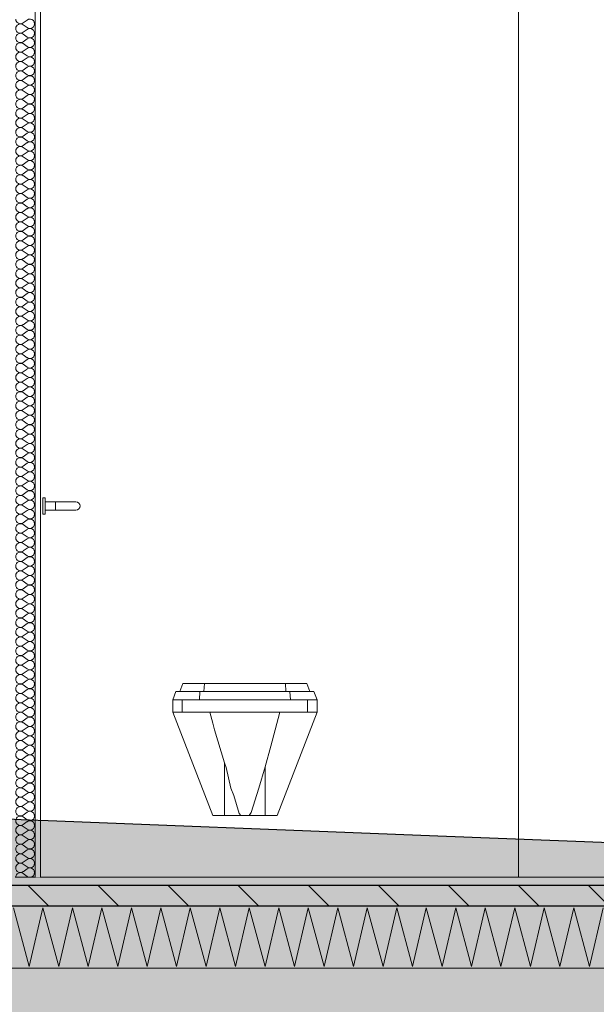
# Model space of a CAD drawing. Header units: millimetres. Extents: x -4481 to 79246, y -53000 to 18468.
# Tile 54 of 79: x 42087 to 43483, y -308 to 2079. Entities that reach past the tile are written whole.
import ezdxf

# ---------------------------------------------------------------- set-up
doc = ezdxf.new("R2010")
doc.units = ezdxf.units.MM
doc.header["$MEASUREMENT"] = 0
doc.linetypes.add('Wipeout_Contour', pattern=[1000, 0, -1000])
for name, color, linetype in [('Nouveau_0', 7, 'Continuous'), ('Nouveau_2D - Cotations pour 100ème', 7, 'Continuous'), ('Nouveau__ DÉBLAIS REMBLAIS', 7, 'Continuous'), ('Nouveau__Murs int non porteurs - Cloisons', 7, 'Continuous'), ('Nouveau__Sols - Dalles', 7, 'Continuous'), ('Nouveau_Eq tech - App Sanitaire', 7, 'Continuous'), ('Terrain - original', 7, 'Continuous')]:
    doc.layers.add(name, color=color, linetype=linetype)
doc.styles.add('STYLE_GENERE_2', font='arial.ttf')
doc.linetypes.add('_TN', pattern='A,0,[2,PROJET COUPE BB1.Shx,S=63.492063,R=0,X=0,Y=0],-8000,0', length=8000)
doc.dimstyles.new('STYLE_GENERE__10', dxfattribs={"dimtxt": 175, "dimasz": 95, "dimexe": 0.18, "dimexo": 30247.210424, "dimgap": 0, "dimtad": 1, "dimlfac": 0.001, "dimzin": 0, "dimdsep": 46, "dimtxsty": 'STYLE_GENERE_2', "dimblk": 'ARROWHEAD_6', "dimblk1": 'ARROWHEAD_6', "dimblk2": 'ARROWHEAD_6', "dimcen": 0.09, "dimclrd": 1, "dimclre": 1, "dimclrt": 1, "dimazin": 0, "dimtfac": 1, "dimtdec": 4, "dimtmove": 0, "dimatfit": 3, "dimfxl": 0, "dimtolj": 1, "dimtzin": 0, "dimarcsym": 0})
doc.dimstyles.new('STYLE_GENERE__3', dxfattribs={"dimtxt": 150, "dimasz": 95, "dimexe": 0.18, "dimexo": 21916.318027, "dimgap": 0, "dimtad": 1, "dimlfac": 0.001, "dimzin": 0, "dimdsep": 46, "dimtxsty": 'STYLE_GENERE_2', "dimblk": 'ARROWHEAD_6', "dimblk1": 'ARROWHEAD_6', "dimblk2": 'ARROWHEAD_6', "dimcen": 0.09, "dimclrd": 7, "dimclre": 7, "dimclrt": 7, "dimazin": 0, "dimtfac": 1, "dimtdec": 4, "dimtmove": 0, "dimatfit": 3, "dimfxl": 0, "dimtolj": 1, "dimtzin": 0, "dimarcsym": 0})
doc.dimstyles.new('STYLE_GENERE__5', dxfattribs={"dimtxt": 150, "dimasz": 95, "dimexe": 0.18, "dimexo": 21959.829925, "dimgap": 0, "dimtad": 1, "dimlfac": 0.001, "dimzin": 0, "dimdsep": 46, "dimtxsty": 'STYLE_GENERE_2', "dimblk": 'ARROWHEAD_6', "dimblk1": 'ARROWHEAD_6', "dimblk2": 'ARROWHEAD_6', "dimcen": 0.09, "dimclrd": 7, "dimclre": 7, "dimclrt": 7, "dimazin": 0, "dimtfac": 1, "dimtdec": 4, "dimtmove": 0, "dimatfit": 3, "dimfxl": 0, "dimtolj": 1, "dimtzin": 0, "dimarcsym": 0})
doc.dimstyles.new('STYLE_GENERE__7', dxfattribs={"dimtxt": 150, "dimasz": 95, "dimexe": 0.18, "dimexo": 28568.917041, "dimgap": 0, "dimtad": 1, "dimlfac": 0.001, "dimzin": 0, "dimdsep": 46, "dimtxsty": 'STYLE_GENERE_2', "dimblk": 'ARROWHEAD_6', "dimblk1": 'ARROWHEAD_6', "dimblk2": 'ARROWHEAD_6', "dimcen": 0.09, "dimclrd": 7, "dimclre": 7, "dimclrt": 7, "dimazin": 0, "dimtfac": 1, "dimtdec": 4, "dimtmove": 0, "dimatfit": 3, "dimfxl": 0, "dimtolj": 1, "dimtzin": 0, "dimarcsym": 0})

# ---------------------------------------------------------------- blocks, each defined once
blk = doc.blocks.new('*X59')
at = {"layer": 'Nouveau__Sols - Dalles', "color": 250, "linetype": 'Continuous', "lineweight": 5}
for p, q in [((42071.4, -73.6), (42109.7, -216.4)), ((42109.7, -216.4), (42142.9, -73.6)), ((42142.9, -73.6), (42181.1, -216.4)), ((42181.1, -216.4), (42214.3, -73.6)), ((42214.3, -73.6), (42252.5, -216.4)), ((42252.5, -216.4), (42285.7, -73.6)), ((42285.7, -73.6), (42324, -216.4)), ((42324, -216.4), (42357.1, -73.6)), ((42357.1, -73.6), (42395.4, -216.4)), ((42395.4, -216.4), (42428.6, -73.6)), ((42428.6, -73.6), (42466.8, -216.4)), ((42466.8, -216.4), (42500, -73.6)), ((42500, -73.6), (42538.3, -216.4)), ((42538.3, -216.4), (42571.4, -73.6)), ((42571.4, -73.6), (42609.7, -216.4)), ((42609.7, -216.4), (42642.9, -73.6)), ((42642.9, -73.6), (42681.1, -216.4)), ((42681.1, -216.4), (42714.3, -73.6)), ((42714.3, -73.6), (42752.5, -216.4)), ((42752.5, -216.4), (42785.7, -73.6)), ((42785.7, -73.6), (42824, -216.4)), ((42824, -216.4), (42857.1, -73.6)), ((42857.1, -73.6), (42895.4, -216.4)), ((42895.4, -216.4), (42928.6, -73.6)), ((42928.6, -73.6), (42966.8, -216.4)), ((42966.8, -216.4), (43000, -73.6)), ((43000, -73.6), (43038.3, -216.4)), ((43038.3, -216.4), (43071.4, -73.6)), ((43071.4, -73.6), (43109.7, -216.4)), ((43109.7, -216.4), (43142.9, -73.6)), ((43142.9, -73.6), (43181.1, -216.4)), ((43181.1, -216.4), (43214.3, -73.6)), ((43214.3, -73.6), (43252.5, -216.4)), ((43252.5, -216.4), (43285.7, -73.6)), ((43285.7, -73.6), (43324, -216.4)), ((43324, -216.4), (43357.1, -73.6)), ((43357.1, -73.6), (43395.4, -216.4)), ((43395.4, -216.4), (43428.6, -73.6)), ((43428.6, -73.6), (43466.8, -216.4)), ((43466.8, -216.4), (43500, -73.6))]:
    blk.add_line(p, q, dxfattribs=at)
blk = doc.blocks.new('Élément de coupe_51')
at = {"layer": 'Nouveau__Sols - Dalles', "linetype": 'Continuous', "lineweight": 5}
h = blk.add_hatch(dxfattribs=at)
h.set_pattern_fill('__MAÇONNERIE', style=0, pattern_type=2)
h.set_pattern_definition([(135, (0, 0), (84.85281, 84.85281), [])])
h.paths.add_polyline_path([(59978, -20), (24922, -20), (24922, -70), (59978, -70)])
at = {"layer": 'Nouveau__Sols - Dalles', "color": 7, "linetype": 'Continuous', "lineweight": 5}
for p, q in [((42137, 0), (42124, 0)), ((44869, 0), (42137, 0)), ((59978, -220), (24922, -220))]:
    blk.add_line(p, q, dxfattribs=at)
at = {"layer": 'Nouveau__Sols - Dalles', "color": 7, "linetype": 'Continuous', "lineweight": 30}
for p, q in [((59978, -20), (24922, -20)), ((59978, -70), (24922, -70))]:
    blk.add_line(p, q, dxfattribs=at)
at = {"layer": 'Nouveau__Sols - Dalles', "lineweight": 0}
blk.add_blockref('*X59', (0, 0), dxfattribs=at)
blk = doc.blocks.new('Élément de coupe_68')
at = {"layer": 'Nouveau_0', "color": 7, "linetype": 'Continuous', "lineweight": 13}
blk.add_line((43295, 0), (43295, 2500), dxfattribs=at)
blk = doc.blocks.new('Élément de coupe_294')
at = {"layer": 'Nouveau_Eq tech - App Sanitaire', "color": 251, "linetype": 'Continuous', "lineweight": 13}
for p, q in [((42143, 919.3), (42143, 920)), ((42148, 920), (42143, 920)), ((42143, 917.3), (42143, 919.3)), ((42143, 914.1), (42143, 917.3)), ((42143, 910), (42143, 914.1)), ((42143, 905.2), (42143, 910)), ((42148, 919.3), (42148, 920)), ((42148, 917.3), (42148, 919.3)), ((42148, 914.1), (42148, 917.3)), ((42148, 910), (42148, 914.1)), ((42148, 905.2), (42148, 910)), ((42173, 910), (42148, 910)), ((42173, 910), (42192.1, 910)), ((42173, 910), (42173, 909.2)), ((42173, 909.2), (42173, 907.1)), ((42173, 907.1), (42173, 903.8)), ((42192.1, 910), (42208.4, 910)), ((42208.4, 910), (42219.2, 910)), ((42219.2, 910), (42223, 910)), ((42223, 910), (42226.8, 909.2)), ((42226.8, 909.2), (42230.1, 907.1)), ((42230.1, 907.1), (42232.2, 903.8)), ((42143, 900), (42143, 905.2)), ((42143, 894.8), (42143, 900)), ((42143, 890), (42143, 894.8)), ((42143, 885.9), (42143, 890)), ((42143, 882.7), (42143, 885.9)), ((42148, 900), (42148, 905.2)), ((42148, 894.8), (42148, 900)), ((42148, 890), (42148, 894.8)), ((42148, 885.9), (42148, 890)), ((42173, 890), (42148, 890)), ((42148, 882.7), (42148, 885.9)), ((42173, 903.8), (42173, 900)), ((42173, 900), (42173, 896.2)), ((42173, 896.2), (42173, 892.9)), ((42173, 892.9), (42173, 890.8)), ((42173, 890.8), (42173, 890)), ((42173, 890), (42192.1, 890)), ((42192.1, 890), (42208.4, 890)), ((42208.4, 890), (42219.2, 890)), ((42219.2, 890), (42223, 890)), ((42226.8, 890.8), (42223, 890)), ((42230.1, 892.9), (42226.8, 890.8)), ((42232.2, 896.2), (42230.1, 892.9)), ((42232.2, 903.8), (42233, 900)), ((42233, 900), (42232.2, 896.2)), ((42143, 880.7), (42143, 882.7)), ((42143, 880), (42143, 880.7)), ((42148, 880), (42143, 880)), ((42148, 880.7), (42148, 882.7)), ((42148, 880), (42148, 880.7)), ((42474.8, 450), (42481.8, 470)), ((42481.8, 470), (42483.1, 470)), ((42483.1, 470), (42489.4, 470)), ((42489.4, 470), (42500.1, 470)), ((42500.1, 470), (42515.1, 470)), ((42515.1, 470), (42534.1, 470)), ((42532.9, 450), (42534.1, 470)), ((42534.1, 470), (42730.2, 470)), ((42730.2, 470), (42749.2, 470)), ((42731.3, 450), (42730.2, 470)), ((42749.2, 470), (42764.1, 470)), ((42764.1, 470), (42774.8, 470)), ((42774.8, 470), (42781.2, 470)), ((42781.2, 470), (42782.4, 470)), ((42789.5, 450), (42782.4, 470)), ((42457.3, 430), (42465.1, 450)), ((42457.3, 430), (42458.8, 430)), ((42457.3, 400), (42457.3, 430)), ((42458.8, 430), (42480.1, 430)), ((42465.1, 450), (42466.5, 450)), ((42466.5, 450), (42473.5, 450)), ((42473.5, 450), (42485.4, 450)), ((42485.4, 450), (42502.1, 450)), ((42502.1, 450), (42523.2, 450)), ((42521.9, 430), (42523.2, 450)), ((42523.2, 450), (42532.9, 450)), ((42532.9, 450), (42731.3, 450)), ((42731.3, 450), (42741.1, 450)), ((42742.3, 430), (42741.1, 450)), ((42741.1, 450), (42762.2, 450)), ((42762.2, 450), (42778.8, 450)), ((42778.8, 450), (42790.7, 450)), ((42784.1, 430), (42805.5, 430)), ((42790.7, 450), (42797.7, 450)), ((42797.7, 450), (42799.2, 450)), ((42806.9, 430), (42799.2, 450)), ((42805.5, 430), (42806.9, 430)), ((42806.9, 400), (42806.9, 430)), ((42457.3, 400), (42458.8, 400)), ((42554.3, 150), (42457.3, 400)), ((42458.8, 400), (42480.1, 400)), ((42710, 150), (42806.9, 400)), ((42784.1, 400), (42805.5, 400)), ((42805.5, 400), (42806.9, 400)), ((42554.3, 150), (42555.3, 150)), ((42555.3, 150), (42561.1, 150)), ((42561.1, 150), (42569, 150)), ((42569, 150), (42578.8, 150)), ((42578.8, 150), (42583.1, 150)), ((42681.1, 150), (42685.4, 150)), ((42685.4, 150), (42695.2, 150)), ((42695.2, 150), (42703.1, 150)), ((42703.1, 150), (42709, 150)), ((42709, 150), (42710, 150))]:
    blk.add_line(p, q, dxfattribs=at)
at = {"layer": 'Nouveau_Eq tech - App Sanitaire', "color": 7, "linetype": 'Continuous', "lineweight": 18}
for p, q in [((42480.1, 430), (42480.1, 400)), ((42784.1, 430), (42480.1, 430)), ((42784.1, 430), (42784.1, 400)), ((42784.1, 400), (42480.1, 400))]:
    blk.add_line(p, q, dxfattribs=at)
at = {"layer": 'Nouveau_Eq tech - App Sanitaire', "color": 7, "linetype": 'Continuous', "lineweight": 18, "flags": 128}
for points in [[(42547.3, 400), (42554.8, 373.8), (42558.4, 357.8), (42583.1, 277.6), (42583.1, 150)], [(42716.9, 400), (42705.9, 357.8), (42695.3, 317.6), (42681.1, 267.9), (42681.1, 150)], [(42583.1, 277.6), (42586.6, 266.5), (42597.9, 216.2), (42605.5, 198.1), (42618.1, 154.9)], [(42681.1, 267.9), (42666.3, 216.2), (42647.1, 157.3), (42646.1, 154.9), (42642.2, 150)], [(42681.1, 150), (42642.2, 150), (42622, 150), (42583.1, 150)], [(42618.1, 154.9), (42618.7, 154.4), (42622, 150)]]:
    blk.add_lwpolyline(points, dxfattribs=at)
blk = doc.blocks.new('*X381')
at = {"layer": 'Nouveau__Murs int non porteurs - Cloisons', "color": 250, "linetype": 'Continuous', "lineweight": 5}
for p, q in [((42104.6, 2077.7), (42095.4, 2070.9)), ((42104.6, 2059.4), (42095.4, 2066.3)), ((42104.6, 2054.9), (42095.4, 2048)), ((42104.6, 2036.6), (42095.4, 2043.4)), ((42104.6, 2032), (42095.4, 2025.1)), ((42104.6, 2013.7), (42095.4, 2020.6)), ((42104.6, 2009.1), (42095.4, 2002.3)), ((42104.6, 1990.9), (42095.4, 1997.7)), ((42104.6, 1986.3), (42095.4, 1979.4)), ((42104.6, 1968), (42095.4, 1974.9)), ((42104.6, 1963.4), (42095.4, 1956.6)), ((42104.6, 1945.1), (42095.4, 1952)), ((42104.6, 1940.6), (42095.4, 1933.7)), ((42104.6, 1922.3), (42095.4, 1929.1)), ((42104.6, 1917.7), (42095.4, 1910.9)), ((42104.6, 1899.4), (42095.4, 1906.3)), ((42104.6, 1894.9), (42095.4, 1888)), ((42104.6, 1876.6), (42095.4, 1883.4)), ((42104.6, 1872), (42095.4, 1865.1)), ((42104.6, 1853.7), (42095.4, 1860.6)), ((42104.6, 1849.1), (42095.4, 1842.3)), ((42104.6, 1830.9), (42095.4, 1837.7)), ((42104.6, 1826.3), (42095.4, 1819.4)), ((42104.6, 1808), (42095.4, 1814.9)), ((42104.6, 1803.4), (42095.4, 1796.6)), ((42104.6, 1785.1), (42095.4, 1792)), ((42104.6, 1780.6), (42095.4, 1773.7)), ((42104.6, 1762.3), (42095.4, 1769.1)), ((42104.6, 1757.7), (42095.4, 1750.9)), ((42104.6, 1739.4), (42095.4, 1746.3)), ((42104.6, 1734.9), (42095.4, 1728)), ((42104.6, 1716.6), (42095.4, 1723.4)), ((42104.6, 1712), (42095.4, 1705.1)), ((42104.6, 1693.7), (42095.4, 1700.6)), ((42104.6, 1689.1), (42095.4, 1682.3)), ((42104.6, 1670.9), (42095.4, 1677.7)), ((42104.6, 1666.3), (42095.4, 1659.4)), ((42104.6, 1648), (42095.4, 1654.9)), ((42104.6, 1643.4), (42095.4, 1636.6)), ((42104.6, 1625.1), (42095.4, 1632)), ((42104.6, 1620.6), (42095.4, 1613.7)), ((42104.6, 1602.3), (42095.4, 1609.1)), ((42104.6, 1597.7), (42095.4, 1590.9)), ((42104.6, 1579.4), (42095.4, 1586.3)), ((42104.6, 1574.9), (42095.4, 1568)), ((42104.6, 1556.6), (42095.4, 1563.4)), ((42104.6, 1552), (42095.4, 1545.1)), ((42104.6, 1533.7), (42095.4, 1540.6)), ((42104.6, 1529.1), (42095.4, 1522.3)), ((42104.6, 1510.9), (42095.4, 1517.7)), ((42104.6, 1506.3), (42095.4, 1499.4)), ((42104.6, 1488), (42095.4, 1494.9)), ((42104.6, 1483.4), (42095.4, 1476.6)), ((42104.6, 1465.1), (42095.4, 1472)), ((42104.6, 1460.6), (42095.4, 1453.7)), ((42104.6, 1442.3), (42095.4, 1449.1)), ((42104.6, 1437.7), (42095.4, 1430.9)), ((42104.6, 1419.4), (42095.4, 1426.3)), ((42104.6, 1414.9), (42095.4, 1408)), ((42104.6, 1396.6), (42095.4, 1403.4)), ((42104.6, 1392), (42095.4, 1385.1)), ((42104.6, 1373.7), (42095.4, 1380.6)), ((42104.6, 1369.1), (42095.4, 1362.3)), ((42104.6, 1350.9), (42095.4, 1357.7)), ((42104.6, 1346.3), (42095.4, 1339.4)), ((42104.6, 1328), (42095.4, 1334.9)), ((42104.6, 1323.4), (42095.4, 1316.6)), ((42104.6, 1305.1), (42095.4, 1312)), ((42104.6, 1300.6), (42095.4, 1293.7)), ((42104.6, 1282.3), (42095.4, 1289.1)), ((42104.6, 1277.7), (42095.4, 1270.9)), ((42104.6, 1259.4), (42095.4, 1266.3)), ((42104.6, 1254.9), (42095.4, 1248)), ((42104.6, 1236.6), (42095.4, 1243.4)), ((42104.6, 1232), (42095.4, 1225.1)), ((42104.6, 1213.7), (42095.4, 1220.6)), ((42104.6, 1209.1), (42095.4, 1202.3)), ((42104.6, 1190.9), (42095.4, 1197.7)), ((42104.6, 1186.3), (42095.4, 1179.4)), ((42104.6, 1168), (42095.4, 1174.9)), ((42104.6, 1163.4), (42095.4, 1156.6)), ((42104.6, 1145.1), (42095.4, 1152)), ((42104.6, 1140.6), (42095.4, 1133.7)), ((42104.6, 1122.3), (42095.4, 1129.1)), ((42104.6, 1117.7), (42095.4, 1110.9)), ((42104.6, 1099.4), (42095.4, 1106.3)), ((42104.6, 1094.9), (42095.4, 1088)), ((42104.6, 1076.6), (42095.4, 1083.4)), ((42104.6, 1072), (42095.4, 1065.1)), ((42104.6, 1053.7), (42095.4, 1060.6)), ((42104.6, 1049.1), (42095.4, 1042.3)), ((42104.6, 1030.9), (42095.4, 1037.7)), ((42104.6, 1026.3), (42095.4, 1019.4)), ((42104.6, 1008), (42095.4, 1014.9)), ((42104.6, 1003.4), (42095.4, 996.6)), ((42104.6, 985.1), (42095.4, 992)), ((42104.6, 980.6), (42095.4, 973.7)), ((42104.6, 962.3), (42095.4, 969.1)), ((42104.6, 957.7), (42095.4, 950.9)), ((42104.6, 939.4), (42095.4, 946.3)), ((42104.6, 934.9), (42095.4, 928)), ((42104.6, 916.6), (42095.4, 923.4)), ((42104.6, 912), (42095.4, 905.1)), ((42104.6, 893.7), (42095.4, 900.6)), ((42104.6, 889.1), (42095.4, 882.3)), ((42104.6, 870.9), (42095.4, 877.7)), ((42104.6, 866.3), (42095.4, 859.4)), ((42104.6, 848), (42095.4, 854.9)), ((42104.6, 843.4), (42095.4, 836.6)), ((42104.6, 825.1), (42095.4, 832)), ((42104.6, 820.6), (42095.4, 813.7)), ((42104.6, 802.3), (42095.4, 809.1)), ((42104.6, 797.7), (42095.4, 790.9)), ((42104.6, 779.4), (42095.4, 786.3)), ((42104.6, 774.9), (42095.4, 768)), ((42104.6, 756.6), (42095.4, 763.4)), ((42104.6, 752), (42095.4, 745.1)), ((42104.6, 733.7), (42095.4, 740.6)), ((42104.6, 729.1), (42095.4, 722.3)), ((42104.6, 710.9), (42095.4, 717.7)), ((42104.6, 706.3), (42095.4, 699.4)), ((42104.6, 688), (42095.4, 694.9)), ((42104.6, 683.4), (42095.4, 676.6)), ((42104.6, 665.1), (42095.4, 672)), ((42104.6, 660.6), (42095.4, 653.7)), ((42104.6, 642.3), (42095.4, 649.1)), ((42104.6, 637.7), (42095.4, 630.9)), ((42104.6, 619.4), (42095.4, 626.3)), ((42104.6, 614.9), (42095.4, 608)), ((42104.6, 596.6), (42095.4, 603.4)), ((42104.6, 592), (42095.4, 585.1)), ((42104.6, 573.7), (42095.4, 580.6)), ((42104.6, 569.1), (42095.4, 562.3)), ((42104.6, 550.9), (42095.4, 557.7)), ((42104.6, 546.3), (42095.4, 539.4)), ((42104.6, 528), (42095.4, 534.9)), ((42104.6, 523.4), (42095.4, 516.6)), ((42104.6, 505.1), (42095.4, 512)), ((42104.6, 500.6), (42095.4, 493.7)), ((42104.6, 482.3), (42095.4, 489.1)), ((42104.6, 477.7), (42095.4, 470.9)), ((42104.6, 459.4), (42095.4, 466.3)), ((42104.6, 454.9), (42095.4, 448)), ((42104.6, 436.6), (42095.4, 443.4)), ((42104.6, 432), (42095.4, 425.1)), ((42104.6, 413.7), (42095.4, 420.6)), ((42104.6, 409.1), (42095.4, 402.3)), ((42104.6, 390.9), (42095.4, 397.7)), ((42104.6, 386.3), (42095.4, 379.4)), ((42104.6, 368), (42095.4, 374.9)), ((42104.6, 363.4), (42095.4, 356.6)), ((42104.6, 345.1), (42095.4, 352)), ((42104.6, 340.6), (42095.4, 333.7)), ((42104.6, 322.3), (42095.4, 329.1)), ((42104.6, 317.7), (42095.4, 310.9)), ((42104.6, 299.4), (42095.4, 306.3)), ((42104.6, 294.9), (42095.4, 288)), ((42104.6, 276.6), (42095.4, 283.4)), ((42104.6, 272), (42095.4, 265.1)), ((42104.6, 253.7), (42095.4, 260.6)), ((42104.6, 249.1), (42095.4, 242.3)), ((42104.6, 230.9), (42095.4, 237.7)), ((42104.6, 226.3), (42095.4, 219.4)), ((42104.6, 208), (42095.4, 214.9)), ((42104.6, 203.4), (42095.4, 196.6)), ((42104.6, 185.1), (42095.4, 192)), ((42104.6, 180.6), (42095.4, 173.7)), ((42104.6, 162.3), (42095.4, 169.1)), ((42104.6, 157.7), (42095.4, 150.9)), ((42104.6, 139.4), (42095.4, 146.3)), ((42104.6, 134.9), (42095.4, 128)), ((42104.6, 116.6), (42095.4, 123.4)), ((42104.6, 112), (42095.4, 105.1)), ((42104.6, 93.7), (42095.4, 100.6)), ((42104.6, 89.1), (42095.4, 82.3)), ((42104.6, 70.9), (42095.4, 77.7)), ((42104.6, 66.3), (42095.4, 59.4)), ((42104.6, 48), (42095.4, 54.9)), ((42104.6, 43.4), (42095.4, 36.6)), ((42104.6, 25.1), (42095.4, 32)), ((42104.6, 20.6), (42095.4, 13.7)), ((42104.6, 2.3), (42095.4, 9.1))]:
    blk.add_line(p, q, dxfattribs=at)
for centre, start, end in [((42088.6, 2080), 180, 306.8699), ((42111.4, 2068.6), 233.1301, 126.8699), ((42088.6, 2057.1), 53.1301, 180), ((42088.6, 2057.1), 180, 306.8699), ((42111.4, 2045.7), 233.1301, 126.8699), ((42088.6, 2034.3), 53.1301, 180), ((42088.6, 2034.3), 180, 306.8699), ((42111.4, 2022.9), 233.1301, 126.8699), ((42088.6, 2011.4), 53.1301, 180), ((42088.6, 2011.4), 180, 306.8699), ((42111.4, 2000), 233.1301, 126.8699), ((42088.6, 1988.6), 53.1301, 180), ((42088.6, 1988.6), 180, 306.8699), ((42111.4, 1977.1), 233.1301, 126.8699), ((42088.6, 1965.7), 53.1301, 180), ((42088.6, 1965.7), 180, 306.8699), ((42111.4, 1954.3), 233.1301, 126.8699), ((42088.6, 1942.9), 53.1301, 180), ((42088.6, 1942.9), 180, 306.8699), ((42111.4, 1931.4), 233.1301, 126.8699), ((42088.6, 1920), 53.1301, 180), ((42088.6, 1920), 180, 306.8699), ((42111.4, 1908.6), 233.1301, 126.8699), ((42088.6, 1897.1), 53.1301, 180), ((42088.6, 1897.1), 180, 306.8699), ((42088.6, 1874.3), 53.1301, 180), ((42111.4, 1885.7), 233.1301, 126.8699), ((42088.6, 1874.3), 180, 306.8699), ((42088.6, 1851.4), 53.1301, 180), ((42111.4, 1862.9), 233.1301, 126.8699), ((42088.6, 1851.4), 180, 306.8699), ((42088.6, 1828.6), 53.1301, 180), ((42111.4, 1840), 233.1301, 126.8699), ((42088.6, 1828.6), 180, 306.8699), ((42088.6, 1805.7), 53.1301, 180), ((42111.4, 1817.1), 233.1301, 126.8699), ((42088.6, 1805.7), 180, 306.8699), ((42088.6, 1782.9), 53.1301, 180), ((42111.4, 1794.3), 233.1301, 126.8699), ((42088.6, 1782.9), 180, 306.8699), ((42088.6, 1760), 53.1301, 180), ((42111.4, 1771.4), 233.1301, 126.8699), ((42088.6, 1760), 180, 306.8699), ((42088.6, 1737.1), 53.1301, 180), ((42111.4, 1748.6), 233.1301, 126.8699), ((42088.6, 1737.1), 180, 306.8699), ((42088.6, 1714.3), 53.1301, 180), ((42111.4, 1725.7), 233.1301, 126.8699), ((42088.6, 1714.3), 180, 306.8699), ((42088.6, 1691.4), 53.1301, 180), ((42111.4, 1702.9), 233.1301, 126.8699), ((42088.6, 1691.4), 180, 306.8699), ((42088.6, 1668.6), 53.1301, 180), ((42111.4, 1680), 233.1301, 126.8699), ((42088.6, 1668.6), 180, 306.8699), ((42088.6, 1645.7), 53.1301, 180), ((42111.4, 1657.1), 233.1301, 126.8699), ((42088.6, 1645.7), 180, 306.8699), ((42088.6, 1622.9), 53.1301, 180), ((42088.6, 1622.9), 180, 306.8699), ((42111.4, 1634.3), 233.1301, 126.8699), ((42111.4, 1611.4), 233.1301, 126.8699), ((42088.6, 1600), 53.1301, 180), ((42088.6, 1600), 180, 306.8699), ((42111.4, 1588.6), 233.1301, 126.8699), ((42088.6, 1577.1), 53.1301, 180), ((42088.6, 1577.1), 180, 306.8699), ((42111.4, 1565.7), 233.1301, 126.8699), ((42088.6, 1554.3), 53.1301, 180), ((42088.6, 1554.3), 180, 306.8699), ((42111.4, 1542.9), 233.1301, 126.8699), ((42088.6, 1531.4), 53.1301, 180), ((42088.6, 1531.4), 180, 306.8699), ((42111.4, 1520), 233.1301, 126.8699), ((42088.6, 1508.6), 53.1301, 180), ((42088.6, 1508.6), 180, 306.8699), ((42111.4, 1497.1), 233.1301, 126.8699), ((42088.6, 1485.7), 53.1301, 180), ((42088.6, 1485.7), 180, 306.8699), ((42111.4, 1474.3), 233.1301, 126.8699), ((42088.6, 1462.9), 53.1301, 180), ((42088.6, 1462.9), 180, 306.8699), ((42111.4, 1451.4), 233.1301, 126.8699), ((42088.6, 1440), 53.1301, 180), ((42088.6, 1440), 180, 306.8699), ((42111.4, 1428.6), 233.1301, 126.8699), ((42088.6, 1417.1), 53.1301, 180), ((42088.6, 1417.1), 180, 306.8699), ((42111.4, 1405.7), 233.1301, 126.8699), ((42088.6, 1394.3), 53.1301, 180), ((42088.6, 1394.3), 180, 306.8699), ((42111.4, 1382.9), 233.1301, 126.8699), ((42088.6, 1371.4), 53.1301, 180), ((42088.6, 1371.4), 180, 306.8699), ((42111.4, 1360), 233.1301, 126.8699), ((42088.6, 1348.6), 53.1301, 180), ((42088.6, 1348.6), 180, 306.8699), ((42088.6, 1325.7), 53.1301, 180), ((42111.4, 1337.1), 233.1301, 126.8699), ((42088.6, 1325.7), 180, 306.8699), ((42088.6, 1302.9), 53.1301, 180), ((42111.4, 1314.3), 233.1301, 126.8699), ((42088.6, 1302.9), 180, 306.8699), ((42088.6, 1280), 53.1301, 180), ((42111.4, 1291.4), 233.1301, 126.8699), ((42088.6, 1280), 180, 306.8699), ((42088.6, 1257.1), 53.1301, 180), ((42111.4, 1268.6), 233.1301, 126.8699), ((42088.6, 1257.1), 180, 306.8699), ((42088.6, 1234.3), 53.1301, 180), ((42111.4, 1245.7), 233.1301, 126.8699), ((42088.6, 1234.3), 180, 306.8699), ((42088.6, 1211.4), 53.1301, 180), ((42111.4, 1222.9), 233.1301, 126.8699), ((42088.6, 1211.4), 180, 306.8699), ((42088.6, 1188.6), 53.1301, 180), ((42111.4, 1200), 233.1301, 126.8699), ((42088.6, 1188.6), 180, 306.8699), ((42088.6, 1165.7), 53.1301, 180), ((42111.4, 1177.1), 233.1301, 126.8699), ((42088.6, 1165.7), 180, 306.8699), ((42088.6, 1142.9), 53.1301, 180), ((42111.4, 1154.3), 233.1301, 126.8699), ((42088.6, 1142.9), 180, 306.8699), ((42088.6, 1120), 53.1301, 180), ((42111.4, 1131.4), 233.1301, 126.8699), ((42088.6, 1120), 180, 306.8699), ((42088.6, 1097.1), 53.1301, 180), ((42111.4, 1108.6), 233.1301, 126.8699), ((42088.6, 1097.1), 180, 306.8699), ((42088.6, 1074.3), 53.1301, 180), ((42088.6, 1074.3), 180, 306.8699), ((42111.4, 1085.7), 233.1301, 126.8699), ((42111.4, 1062.9), 233.1301, 126.8699), ((42088.6, 1051.4), 53.1301, 180), ((42088.6, 1051.4), 180, 306.8699), ((42111.4, 1040), 233.1301, 126.8699), ((42088.6, 1028.6), 53.1301, 180), ((42088.6, 1028.6), 180, 306.8699), ((42111.4, 1017.1), 233.1301, 126.8699), ((42088.6, 1005.7), 53.1301, 180), ((42088.6, 1005.7), 180, 306.8699), ((42111.4, 994.3), 233.1301, 126.8699), ((42088.6, 982.9), 53.1301, 180), ((42088.6, 982.9), 180, 306.8699), ((42111.4, 971.4), 233.1301, 126.8699), ((42088.6, 960), 53.1301, 180), ((42088.6, 960), 180, 306.8699), ((42111.4, 948.6), 233.1301, 126.8699), ((42088.6, 937.1), 53.1301, 180), ((42088.6, 937.1), 180, 306.8699), ((42111.4, 925.7), 233.1301, 126.8699), ((42088.6, 914.3), 53.1301, 180), ((42088.6, 914.3), 180, 306.8699), ((42111.4, 902.9), 233.1301, 126.8699), ((42088.6, 891.4), 53.1301, 180), ((42088.6, 891.4), 180, 306.8699), ((42111.4, 880), 233.1301, 126.8699), ((42088.6, 868.6), 53.1301, 180), ((42088.6, 868.6), 180, 306.8699), ((42111.4, 857.1), 233.1301, 126.8699), ((42088.6, 845.7), 53.1301, 180), ((42088.6, 845.7), 180, 306.8699), ((42111.4, 834.3), 233.1301, 126.8699), ((42088.6, 822.9), 53.1301, 180), ((42088.6, 822.9), 180, 306.8699), ((42088.6, 800), 53.1301, 180), ((42111.4, 811.4), 233.1301, 126.8699), ((42088.6, 800), 180, 306.8699), ((42088.6, 777.1), 53.1301, 180), ((42111.4, 788.6), 233.1301, 126.8699), ((42088.6, 777.1), 180, 306.8699), ((42088.6, 754.3), 53.1301, 180), ((42111.4, 765.7), 233.1301, 126.8699), ((42088.6, 754.3), 180, 306.8699), ((42088.6, 731.4), 53.1301, 180), ((42111.4, 742.9), 233.1301, 126.8699), ((42088.6, 731.4), 180, 306.8699), ((42088.6, 708.6), 53.1301, 180), ((42111.4, 720), 233.1301, 126.8699), ((42088.6, 708.6), 180, 306.8699), ((42088.6, 685.7), 53.1301, 180), ((42111.4, 697.1), 233.1301, 126.8699), ((42088.6, 685.7), 180, 306.8699), ((42088.6, 662.9), 53.1301, 180), ((42111.4, 674.3), 233.1301, 126.8699), ((42088.6, 662.9), 180, 306.8699), ((42088.6, 640), 53.1301, 180), ((42111.4, 651.4), 233.1301, 126.8699), ((42088.6, 640), 180, 306.8699), ((42088.6, 617.1), 53.1301, 180), ((42111.4, 628.6), 233.1301, 126.8699), ((42088.6, 617.1), 180, 306.8699), ((42088.6, 594.3), 53.1301, 180), ((42111.4, 605.7), 233.1301, 126.8699), ((42088.6, 594.3), 180, 306.8699), ((42088.6, 571.4), 53.1301, 180), ((42111.4, 582.9), 233.1301, 126.8699), ((42088.6, 571.4), 180, 306.8699), ((42088.6, 548.6), 53.1301, 180), ((42111.4, 560), 233.1301, 126.8699), ((42088.6, 548.6), 180, 306.8699), ((42088.6, 525.7), 53.1301, 180), ((42088.6, 525.7), 180, 306.8699), ((42111.4, 537.1), 233.1301, 126.8699), ((42111.4, 514.3), 233.1301, 126.8699), ((42088.6, 502.9), 53.1301, 180), ((42088.6, 502.9), 180, 306.8699), ((42111.4, 491.4), 233.1301, 126.8699), ((42088.6, 480), 53.1301, 180), ((42088.6, 480), 180, 306.8699), ((42111.4, 468.6), 233.1301, 126.8699), ((42088.6, 457.1), 53.1301, 180), ((42088.6, 457.1), 180, 306.8699), ((42111.4, 445.7), 233.1301, 126.8699), ((42088.6, 434.3), 53.1301, 180), ((42088.6, 434.3), 180, 306.8699), ((42111.4, 422.9), 233.1301, 126.8699), ((42088.6, 411.4), 53.1301, 180), ((42088.6, 411.4), 180, 306.8699), ((42111.4, 400), 233.1301, 126.8699), ((42088.6, 388.6), 53.1301, 180), ((42088.6, 388.6), 180, 306.8699), ((42111.4, 377.1), 233.1301, 126.8699), ((42088.6, 365.7), 53.1301, 180), ((42088.6, 365.7), 180, 306.8699), ((42111.4, 354.3), 233.1301, 126.8699), ((42088.6, 342.9), 53.1301, 180), ((42088.6, 342.9), 180, 306.8699), ((42111.4, 331.4), 233.1301, 126.8699), ((42088.6, 320), 53.1301, 180), ((42088.6, 320), 180, 306.8699), ((42111.4, 308.6), 233.1301, 126.8699), ((42088.6, 297.1), 53.1301, 180), ((42088.6, 297.1), 180, 306.8699), ((42111.4, 285.7), 233.1301, 126.8699), ((42088.6, 274.3), 53.1301, 180), ((42088.6, 274.3), 180, 306.8699), ((42088.6, 251.4), 53.1301, 180), ((42111.4, 262.9), 233.1301, 126.8699), ((42088.6, 251.4), 180, 306.8699), ((42088.6, 228.6), 53.1301, 180), ((42111.4, 240), 233.1301, 126.8699), ((42088.6, 228.6), 180, 306.8699), ((42088.6, 205.7), 53.1301, 180), ((42111.4, 217.1), 233.1301, 126.8699), ((42088.6, 205.7), 180, 306.8699), ((42088.6, 182.9), 53.1301, 180), ((42111.4, 194.3), 233.1301, 126.8699), ((42088.6, 182.9), 180, 306.8699), ((42088.6, 160), 53.1301, 180), ((42111.4, 171.4), 233.1301, 126.8699), ((42088.6, 160), 180, 306.8699), ((42088.6, 137.1), 53.1301, 180), ((42111.4, 148.6), 233.1301, 126.8699), ((42088.6, 137.1), 180, 306.8699), ((42088.6, 114.3), 53.1301, 180), ((42111.4, 125.7), 233.1301, 126.8699), ((42088.6, 114.3), 180, 306.8699), ((42088.6, 91.4), 53.1301, 180), ((42111.4, 102.9), 233.1301, 126.8699), ((42088.6, 91.4), 180, 306.8699), ((42088.6, 68.6), 53.1301, 180), ((42111.4, 80), 233.1301, 126.8699), ((42088.6, 68.6), 180, 306.8699), ((42088.6, 45.7), 53.1301, 180), ((42111.4, 57.1), 233.1301, 126.8699), ((42088.6, 45.7), 180, 306.8699), ((42088.6, 22.9), 53.1301, 180), ((42111.4, 34.3), 233.1301, 126.8699), ((42088.6, 22.9), 180, 306.8699), ((42088.6, 0), 53.1301, 180), ((42111.4, 11.4), 233.1301, 126.8699)]:
    blk.add_arc(centre, 11.4, start, end, dxfattribs=at)
blk = doc.blocks.new('Élément de coupe_297')
at = {"color": 254, "linetype": 'Wipeout_Contour', "lineweight": 0, "ltscale": 168786.401615}
blk.add_wipeout([(42124, 0), (42137, 0), (42137, 3340), (42124, 3340)], dxfattribs=at).dxf.layer = 'Nouveau__Murs int non porteurs - Cloisons'
at = {"layer": 'Nouveau__Murs int non porteurs - Cloisons', "color": 7, "linetype": 'Continuous', "lineweight": 5}
blk.add_line((42137, 3340), (42137, 0), dxfattribs=at)
at = {"color": 254, "linetype": 'Wipeout_Contour', "lineweight": 0, "ltscale": 168664.592561}
blk.add_wipeout([(42124, 3340), (42076, 3340), (42076, 0), (42124, 0)], dxfattribs=at).dxf.layer = 'Nouveau__Murs int non porteurs - Cloisons'
at = {"layer": 'Nouveau__Murs int non porteurs - Cloisons', "color": 7, "linetype": 'Continuous', "lineweight": 13}
for p, q in [((42124, 3340), (42124, 0)), ((42124, 0), (42076, 0))]:
    blk.add_line(p, q, dxfattribs=at)
at = {"layer": 'Nouveau__Murs int non porteurs - Cloisons', "lineweight": 0}
blk.add_blockref('*X381', (0, 0), dxfattribs=at)
blk = doc.blocks.new('*D431')
at = {"layer": 'Nouveau_2D - Cotations pour 100ème', "color": 7, "linetype": 'Continuous', "lineweight": 13}
for p, q in [((47039, 3390), (47139, 3290)), ((47182.8, 3340), (46995.3, 3340)), ((47089, 0), (47089, 3340)), ((47039, 50), (47139, -50)), ((47182.8, 0), (46995.3, 0)), ((47089, -75), (47089, 0))]:
    blk.add_line(p, q, dxfattribs=at)
at = {"layer": 'Nouveau_2D - Cotations pour 100ème', "color": 7, "lineweight": 13, "char_height": 150, "attachment_point": 7, "rotation": 90, "style": 'STYLE_GENERE_2'}
for s, insert in [('{\\A1;\\fArial|b1|i0|c0|p0;22}', (47015.3, 3318.4)), ('{\\A1;\\fArial|b1|i0|c0|p0;3,34}', (47059, 1469.8))]:
    blk.add_mtext(s, dxfattribs=dict(at, insert=insert))
blk = doc.blocks.new('ARROWHEAD_6')
at = {"color": 0, "linetype": 'Continuous', "lineweight": 0}
for p, q in [((-0.5, -0.5), (0.5, 0.5)), ((0, 0), (-1, 0))]:
    blk.add_line(p, q, dxfattribs=at)
blk = doc.blocks.new('*D434')
at = {"layer": 'Nouveau_2D - Cotations pour 100ème', "color": 7, "linetype": 'Continuous', "lineweight": 13}
for p, q in [((55874.7, 3025), (55774.7, 3125)), ((55918.5, 3075), (55731, 3075)), ((55824.7, 0), (55824.7, 3075)), ((55774.7, 50), (55874.7, -50)), ((55918.5, 0), (47059.8, 0)), ((55824.7, -75), (55824.7, 0))]:
    blk.add_line(p, q, dxfattribs=at)
at = {"layer": 'Nouveau_2D - Cotations pour 100ème', "color": 7, "lineweight": 13, "insert": (55794.7, 1337.3), "char_height": 150, "attachment_point": 7, "rotation": 90, "style": 'STYLE_GENERE_2'}
blk.add_mtext('{\\A1;\\fArial|b1|i0|c0|p0;3,08}', dxfattribs=at)
blk = doc.blocks.new('*D438')
at = {"layer": 'Nouveau_2D - Cotations pour 100ème', "color": 7, "linetype": 'Continuous', "lineweight": 13}
for p, q in [((53685.8, 3390), (53785.8, 3290)), ((53829.5, 3340), (53642, 3340)), ((53735.8, 0), (53735.8, 3340)), ((53685.8, 50), (53785.8, -50)), ((53829.5, 0), (53642, 0)), ((53735.8, -75), (53735.8, 0))]:
    blk.add_line(p, q, dxfattribs=at)
at = {"layer": 'Nouveau_2D - Cotations pour 100ème', "color": 7, "lineweight": 13, "char_height": 150, "attachment_point": 7, "rotation": 90, "style": 'STYLE_GENERE_2'}
for s, insert in [('{\\A1;\\fArial|b1|i0|c0|p0;22}', (53662, 3318.4)), ('{\\A1;\\fArial|b1|i0|c0|p0;3,34}', (53705.8, 1469.8))]:
    blk.add_mtext(s, dxfattribs=dict(at, insert=insert))
blk = doc.blocks.new('*D448')
at = {"layer": 'Nouveau_2D - Cotations pour 100ème', "color": 1, "linetype": 'Continuous', "lineweight": 15}
for p, q in [((24272.3, 8270), (24272.3, 8345)), ((24322.3, 8220), (24222.3, 8320)), ((24366, 8270), (24178.5, 8270)), ((24272.3, 826), (24272.3, 8270)), ((24222.3, 876), (24322.3, 776)), ((24366, 826), (24178.5, 826)), ((24272.3, 751), (24272.3, 826))]:
    blk.add_line(p, q, dxfattribs=at)
at = {"layer": 'Nouveau_2D - Cotations pour 100ème', "color": 1, "lineweight": 15, "insert": (24237.3, 4314.4), "char_height": 175, "attachment_point": 7, "rotation": 90, "style": 'STYLE_GENERE_2'}
blk.add_mtext('{\\A1;\\fArial|b1|i0|c0|p0;7,44}', dxfattribs=at)

msp = doc.modelspace()

# ---------------------------------------------------------------- linework, layer by layer
at = {"layer": 'Terrain - original', "color": 1, "linetype": '_TN', "lineweight": 25}
msp.add_line((43738.333, 74.572), (43099.18, 99.517), dxfattribs=at)

# ---------------------------------------------------------------- block references
at = {"layer": 'Nouveau_0', "lineweight": 0}
msp.add_blockref('Élément de coupe_68', (0, 0), dxfattribs=at)
at = {"layer": 'Nouveau__Sols - Dalles', "lineweight": 0}
msp.add_blockref('Élément de coupe_51', (0, 0), dxfattribs=at)
at = {"layer": 'Nouveau_Eq tech - App Sanitaire', "lineweight": 0}
msp.add_blockref('Élément de coupe_294', (0, 0), dxfattribs=at)

# ---------------------------------------------------------------- next in the draw order: block references
at = {"layer": 'Nouveau__Murs int non porteurs - Cloisons', "lineweight": 0}
msp.add_blockref('Élément de coupe_297', (0, 0), dxfattribs=at)

# ---------------------------------------------------------------- next in the draw order: hatches: boundary and pattern name
at = {"layer": 'Nouveau__ DÉBLAIS REMBLAIS', "linetype": 'Continuous', "lineweight": 0}
msp.add_hatch(color=215, dxfattribs=at).paths.add_polyline_path([(13883.426, 1233.746), (14914.566, 1193.916), (16162.295, 1145.927), (17677.009, 1087.833), (19871.646, 1000), (19939.12, 1000), (19969.871, 1000), (24267.032, 825.971), (24639.764, 813.177), (25083.227, 797.615), (26477.699, 742.206), (27107.004, 719.744), (27960.269, 686.658), (31420.815, 549.695), (32476.437, 510.45), (33693.812, 464.29), (35217.137, 404.109), (38344.677, 286.494), (39866.294, 227.071), (41470.828, 163.92), (43099.18, 99.517), (43738.333, 74.572), (45518.006, 0), (45608.072, 0), (53487.089, -226.375), (53954.302, -238.859), (54993.572, -262.272), (56168.433, -286.366), (56785.059, -302.988), (58048.766, -327.45), (60180.673, -365.995), (60668, -379.596), (60687.092, -1000), (24232, -1000), (24232, 0), (20323.878, 0), (20112.313, 0), (19041.291, 140.765), (18340.714, 206.127), (16135.14, 439.882), (14700.945, 596.561), (13021.748, 784.003), (9212, 1208.656), (9212, 1388.347), (9711.479, 1371.817)])

# ---------------------------------------------------------------- next in the draw order: linework, layer by layer
at = {"layer": 'Terrain - original', "color": 1, "linetype": '_TN', "lineweight": 25}
msp.add_line((43099.18, 99.517), (41470.828, 163.92), dxfattribs=at)

# ---------------------------------------------------------------- next in the draw order: dimensions: what is measured, and where the dimension line sits
at = {"layer": 'Nouveau_2D - Cotations pour 100ème', "color": 1, "linetype": 'Continuous', "lineweight": 15}
dim = msp.add_linear_dim(base=(24272.278, 8270), p1=(24267.032, 825.971), p2=(54596, 8270), angle=90, dimstyle='STYLE_GENERE__10', dxfattribs=at)
dim.commit()
dim.dimension.update_dxf_attribs({"geometry": '*D448', "text_midpoint": (24149.778, 4540.982), "dimtype": 160, "text_rotation": 90})
at = {"layer": 'Nouveau_2D - Cotations pour 100ème', "color": 7, "linetype": 'Continuous', "lineweight": 13}
for base, p1, p2, dimstyle, picture, middle in [((47089.048, 3340), (25100, 0), (25100, 3340), 'STYLE_GENERE__3', '*D431', (46984.048, 1663.997)), ((53735.764, 3340), (25100, 0), (25100, 3340), 'STYLE_GENERE__7', '*D438', (53630.764, 1663.997)), ((55824.711681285, 3075), (25099.999992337, 0), (58394.500612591, 3075), 'STYLE_GENERE__5', '*D434', (55719.711680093, 1531.497007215))]:
    dim = msp.add_linear_dim(base=base, p1=p1, p2=p2, angle=90, dimstyle=dimstyle, dxfattribs=at)
    dim.commit()
    dim.dimension.update_dxf_attribs({"geometry": picture, "text_midpoint": middle, "dimtype": 160, "text_rotation": 90})

doc.saveas('drawing.dxf')
